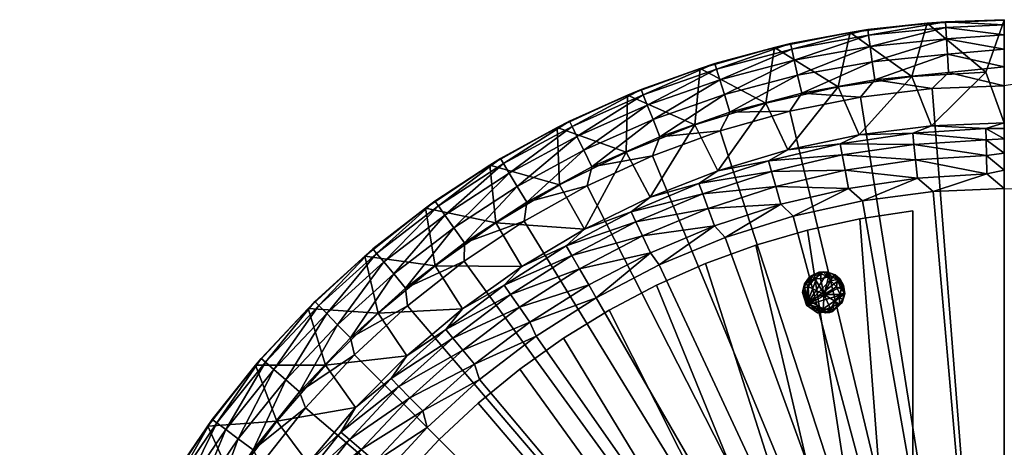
# Model space of a CAD drawing. Header units: millimetres. Extents: x -587 to 597, y -588 to 596.
# Tile 4 of 5: x -587 to 5, y 339 to 596. Entities that reach past the tile are written whole.
import ezdxf

# ---------------------------------------------------------------- set-up
doc = ezdxf.new("R2010")
doc.units = ezdxf.units.MM
doc.layers.get('0').update_dxf_attribs({"true_color": 0x5890e1})

msp = doc.modelspace()

# ---------------------------------------------------------------- meshes
at = {"color": 41, "true_color": 0xfcecad}
mesh = msp.add_polyface(dxfattribs=at)
corners = [(-38.89, 531.87, 40.3), (4.88, 533.68, 40.3), (-6.15, 530.22, 29.89), (4.88, 530.24, 29.71), (4.88, 524.02, 20.48), (-6.01, 523.5, 20.03), (4.88, 515.49, 13.32), (-5.81, 514.18, 12.6), (4.88, 505.32, 8.79), (-5.58, 503.08, 8.24), (4.88, 494.29, 7.24), (-37.89, 492.42, 7.24), (-47.34, 500.46, 8.24), (-80.33, 486.84, 7.24), (-88.73, 494.34, 8.24), (-122.12, 477.57, 7.24), (-90.81, 505.25, 12.6), (-92.56, 514.4, 20.03), (-48.5, 511.49, 12.6), (-93.82, 521, 29.89), (-49.48, 520.77, 20.03), (-125.25, 517.46, 40.3), (-82.37, 526.45, 40.3), (-50.18, 527.45, 29.89), (4.88, 3.61, 437.24), (4.88, 595.4, 390.3), (4.88, 556.01, 437.24), (-6.27, 564.14, 213.65), (-50.77, 561.48, 213.65), (-94.91, 555.3, 213.65)]
mesh.append_faces([[corners[k] for k in face] for face in [(24, 25, 26)]], dxfattribs={"vtx0": -1, "vtx1": -1, "color": 41})
mesh.append_faces([[corners[k] for k in face] for face in [(2, 4, 5), (5, 6, 7), (7, 8, 9), (9, 11, 12), (12, 13, 14), (14, 16, 12), (16, 17, 18), (16, 18, 12), (12, 18, 9), (17, 19, 20), (17, 20, 18), (18, 20, 7), (18, 7, 9), (19, 22, 23), (19, 23, 20), (20, 23, 5), (20, 5, 7), (23, 0, 2), (23, 2, 5)]], dxfattribs={"vtx0": -1, "vtx1": -1, "vtx2": -1, "color": 41})
mesh.append_faces([[corners[k] for k in face] for face in [(2, 1, 3), (2, 3, 4), (5, 4, 6), (7, 6, 8), (9, 8, 10), (9, 10, 11), (12, 11, 13), (14, 13, 15), (10, 6, 4), (10, 4, 3), (24, 1, 25), (27, 1, 0), (28, 0, 22), (29, 22, 21)]], dxfattribs={"vtx0": -1, "vtx2": -1, "color": 41})
mesh.append_faces([[corners[k] for k in face] for face in [(8, 6, 10)]], dxfattribs={"vtx1": -1, "color": 41})
mesh.append_faces([[corners[k] for k in face] for face in [(0, 1, 2), (21, 22, 19), (22, 0, 23), (3, 1, 10)]], dxfattribs={"vtx1": -1, "vtx2": -1, "color": 41})
mesh = msp.add_polyface(dxfattribs=at)
corners = [(4.88, 556.01, 437.24), (4.88, 595.4, 390.3), (4.88, 595.74, 401.89), (4.88, 592.74, 413.08), (4.88, 586.65, 422.95), (4.88, 577.99, 430.66), (4.88, 567.48, 435.56), (-87.7, 588.11, 390.3), (-77.24, 589.84, 391.28), (-41.55, 593.57, 390.3), (-30.41, 594.51, 391.28), (-30.41, 594.51, 403.2), (-30.2, 591, 414.6), (-29.8, 584.29, 424.45), (-29.24, 574.99, 431.88), (-28.58, 563.91, 436.24), (-38.46, 554.3, 437.24), (-72.99, 559.48, 436.24), (-81.53, 549.21, 437.24), (-77.24, 589.84, 403.2), (-76.76, 586.35, 414.6), (-75.83, 579.7, 424.45), (-74.53, 570.47, 431.88), (4.88, 533.68, 40.3), (-6.27, 564.14, 213.65), (-38.89, 531.87, 40.3), (-50.77, 561.48, 213.65), (-82.37, 526.45, 40.3), (-94.91, 555.3, 213.65)]
mesh.append_faces([[corners[k] for k in face] for face in [(0, 5, 6)]], dxfattribs={"vtx0": -1, "color": 41})
mesh.append_faces([[corners[k] for k in face] for face in [(7, 8, 9), (9, 10, 1), (1, 10, 2), (2, 11, 3), (3, 12, 4), (4, 13, 5), (5, 14, 6), (6, 15, 0), (0, 15, 16), (16, 17, 18)]], dxfattribs={"vtx0": -1, "vtx1": -1, "color": 41})
mesh.append_faces([[corners[k] for k in face] for face in [(9, 8, 10), (2, 10, 11), (3, 11, 12), (4, 12, 13), (5, 13, 14), (6, 14, 15), (16, 15, 17), (8, 19, 10), (19, 20, 11), (19, 11, 10), (20, 21, 12), (20, 12, 11), (21, 22, 13), (21, 13, 12), (22, 17, 14), (22, 14, 13), (15, 14, 17), (24, 25, 26), (26, 27, 28), (28, 7, 26), (26, 9, 24)]], dxfattribs={"vtx0": -1, "vtx1": -1, "vtx2": -1, "color": 41})
mesh.append_faces([[corners[k] for k in face] for face in [(0, 1, 2), (0, 2, 3), (0, 4, 5)]], dxfattribs={"vtx0": -1, "vtx2": -1, "color": 41})
mesh.append_faces([[corners[k] for k in face] for face in [(3, 4, 0), (1, 23, 24), (7, 9, 26), (9, 1, 24)]], dxfattribs={"vtx1": -1, "vtx2": -1, "color": 41})
mesh = msp.add_polyface(dxfattribs=at)
corners = [(4.88, 533.68, 40.3), (4.88, 3.61, 437.24), (4.88, 595.4, 390.3), (4.88, 3.61, 7.24), (188.79, 468.11, 8.24), (227.01, 451.09, 8.24), (222.26, 521.11, 436.24), (180.45, 536.74, 436.24), (534.96, 3.61, 40.3), (486.06, 137.95, 8.24), (495.62, 97.22, 8.24), (435.66, 363.45, 436.24), (405.71, 396.54, 436.24), (361.82, 353.15, 8.24), (389.82, 322.05, 8.24), (429.83, 248.95, 7.24), (456.92, 216.32, 8.24), (4.88, 494.29, 7.24), (47.65, 492.42, 7.24), (301.48, 480.14, 436.24), (262.68, 502.2, 436.24), (49.48, 563.13, 436.24), (4.88, 556.01, 437.24), (298.53, 407.78, 8.24), (331.32, 381.79, 8.24), (137.54, 549.01, 436.24), (93.79, 557.82, 436.24), (473.13, 177.75, 8.24), (373.22, 427.14, 436.24), (338.41, 455.07, 436.24), (487.22, 290.68, 436.24), (462.89, 328.09, 436.24), (501.73, 55.83, 8.24), (495.57, 3.61, 7.24), (415.12, 288.73, 8.24), (90.09, 486.84, 7.24), (149.28, 481.87, 8.24), (263.68, 430.93, 8.24), (508.5, 251.45, 436.24), (344.66, 397.25, 20.03), (310.53, 424.3, 20.03)]
mesh.append_faces([[corners[k] for k in face] for face in [(0, 1, 2), (0, 3, 1), (3, 4, 5), (6, 7, 1), (3, 8, 1), (9, 10, 3), (11, 12, 1), (13, 14, 3), (15, 16, 3), (17, 18, 3), (1, 19, 20), (1, 21, 22), (3, 23, 24), (1, 25, 26), (3, 27, 9), (1, 28, 29), (1, 30, 31), (3, 32, 33), (3, 14, 34), (3, 24, 13), (3, 34, 15), (3, 16, 27), (3, 35, 36), (37, 23, 3), (1, 7, 25), (1, 20, 6), (29, 19, 1), (1, 12, 28), (1, 31, 11), (38, 30, 1), (3, 10, 32), (26, 21, 1), (0, 17, 3), (2, 1, 22), (3, 5, 37), (36, 4, 3), (3, 18, 35), (39, 24, 40)]], dxfattribs={"color": 41})
mesh = msp.add_polyface(dxfattribs=at)
corners = [(-177.99, 566.43, 390.3), (-213.47, 553.82, 391.28), (-169.07, 569.43, 391.28), (-133.27, 579.05, 390.3), (-123.56, 581.46, 391.28), (-87.7, 588.11, 390.3), (-77.24, 589.84, 391.28), (-81.53, 549.21, 437.24), (-72.99, 559.48, 436.24), (-116.91, 551.54, 436.24), (-124.07, 540.74, 437.24), (-213.47, 553.82, 403.2), (-212.17, 550.55, 414.6), (-169.07, 569.43, 403.2), (-209.7, 544.31, 424.45), (-168.03, 566.07, 414.6), (-123.56, 581.46, 403.2), (-166.06, 559.65, 424.45), (-122.8, 578.03, 414.6), (-77.24, 589.84, 403.2), (-206.26, 535.64, 431.88), (-163.32, 550.74, 431.88), (-121.34, 571.47, 424.45), (-76.76, 586.35, 414.6), (-160.06, 540.13, 436.24), (-119.32, 562.37, 431.88), (-75.83, 579.7, 424.45), (-74.53, 570.47, 431.88), (-221.59, 550.35, 390.3), (-181.04, 532.53, 213.65), (-138.43, 545.63, 213.65), (-94.91, 555.3, 213.65)]
mesh.append_faces([[corners[k] for k in face] for face in [(0, 2, 3), (3, 4, 5), (7, 9, 10)]], dxfattribs={"vtx0": -1, "vtx1": -1, "color": 41})
mesh.append_faces([[corners[k] for k in face] for face in [(0, 1, 2), (3, 2, 4), (5, 4, 6), (7, 8, 9), (1, 11, 2), (11, 12, 13), (11, 13, 2), (2, 13, 4), (12, 14, 15), (12, 15, 13), (13, 15, 16), (13, 16, 4), (4, 16, 6), (14, 17, 15), (15, 17, 18), (15, 18, 16), (16, 18, 19), (16, 19, 6), (20, 21, 17), (17, 21, 22), (17, 22, 18), (18, 22, 23), (18, 23, 19), (21, 24, 25), (21, 25, 22), (22, 25, 26), (22, 26, 23), (24, 9, 25), (25, 9, 27), (25, 27, 26), (9, 8, 27), (29, 0, 30), (30, 3, 31)]], dxfattribs={"vtx0": -1, "vtx1": -1, "vtx2": -1, "color": 41})
mesh.append_faces([[corners[k] for k in face] for face in [(28, 0, 29), (0, 3, 30), (3, 5, 31)]], dxfattribs={"vtx1": -1, "vtx2": -1, "color": 41})
mesh = msp.add_polyface(dxfattribs=at)
corners = [(-304.33, 508.19, 390.3), (-297.87, 512.28, 391.28), (-263.79, 530.9, 390.3), (-256.49, 534.73, 391.28), (-221.59, 550.35, 390.3), (-213.47, 553.82, 391.28), (-177.99, 566.43, 390.3), (-206.51, 513.96, 437.24), (-202.16, 525.33, 436.24), (-242.96, 507.23, 436.24), (-245.9, 495.8, 437.24), (-282.19, 485.94, 436.24), (-337.32, 486.62, 403.2), (-297.87, 512.28, 403.2), (-335.29, 483.76, 414.6), (-296.07, 509.26, 414.6), (-256.49, 534.73, 403.2), (-331.41, 478.28, 424.45), (-292.63, 503.49, 424.45), (-254.94, 531.58, 414.6), (-213.47, 553.82, 403.2), (-287.87, 495.48, 431.88), (-251.98, 525.55, 424.45), (-212.17, 550.55, 414.6), (-247.86, 517.19, 431.88), (-209.7, 544.31, 424.45), (-206.26, 535.64, 431.88), (-181.04, 532.53, 213.65), (-208.05, 489.04, 40.3), (-222.48, 516.08, 213.65), (-247.41, 469.8, 40.3), (-262.47, 496.4, 213.65), (-300.78, 473.6, 213.65)]
mesh.append_faces([[corners[k] for k in face] for face in [(0, 1, 2), (2, 3, 4), (4, 5, 6), (7, 9, 10)]], dxfattribs={"vtx0": -1, "vtx1": -1, "color": 41})
mesh.append_faces([[corners[k] for k in face] for face in [(2, 1, 3), (4, 3, 5), (7, 8, 9), (10, 9, 11), (12, 13, 1), (1, 13, 3), (14, 15, 13), (13, 15, 16), (13, 16, 3), (3, 16, 5), (17, 18, 15), (15, 18, 19), (15, 19, 16), (16, 19, 20), (16, 20, 5), (18, 21, 22), (18, 22, 19), (19, 22, 23), (19, 23, 20), (21, 11, 24), (21, 24, 22), (22, 24, 25), (22, 25, 23), (11, 9, 24), (24, 9, 26), (24, 26, 25), (9, 8, 26), (27, 28, 29), (29, 30, 31), (31, 32, 0), (31, 2, 29), (29, 4, 27)]], dxfattribs={"vtx0": -1, "vtx1": -1, "vtx2": -1, "color": 41})
mesh.append_faces([[corners[k] for k in face] for face in [(29, 28, 30)]], dxfattribs={"vtx0": -1, "vtx2": -1, "color": 41})
mesh.append_faces([[corners[k] for k in face] for face in [(0, 2, 31), (2, 4, 29)]], dxfattribs={"vtx1": -1, "vtx2": -1, "color": 41})
mesh = msp.add_polyface(dxfattribs=at)
corners = [(-88.73, 494.34, 8.24), (-122.12, 477.57, 7.24), (-129.47, 484.79, 8.24), (-162.94, 464.7, 7.24), (-169.26, 471.86, 8.24), (-202.49, 448.32, 7.24), (-207.83, 455.65, 8.24), (-212.56, 465.69, 12.6), (-216.53, 474.12, 20.03), (-173.13, 482.26, 12.6), (-176.38, 491, 20.03), (-132.45, 495.48, 12.6), (-219.39, 480.2, 29.89), (-208.05, 489.04, 40.3), (-178.72, 497.3, 29.89), (-134.96, 504.46, 20.03), (-90.81, 505.25, 12.6), (-167.24, 504.96, 40.3), (-136.77, 510.93, 29.89), (-92.56, 514.4, 20.03), (-125.25, 517.46, 40.3), (-93.82, 521, 29.89), (-124.07, 540.74, 437.24), (-116.91, 551.54, 436.24), (-160.06, 540.13, 436.24), (-165.82, 528.97, 437.24), (-202.16, 525.33, 436.24), (-206.51, 513.96, 437.24), (-209.7, 544.31, 424.45), (-206.26, 535.64, 431.88), (-166.06, 559.65, 424.45), (-163.32, 550.74, 431.88), (-94.91, 555.3, 213.65), (-138.43, 545.63, 213.65), (-181.04, 532.53, 213.65)]
mesh.append_faces([[corners[k] for k in face] for face in [(22, 24, 25), (25, 26, 27)]], dxfattribs={"vtx0": -1, "vtx1": -1, "color": 41})
mesh.append_faces([[corners[k] for k in face] for face in [(0, 1, 2), (2, 3, 4), (4, 5, 6), (6, 7, 4), (7, 8, 9), (7, 9, 4), (4, 9, 2), (8, 10, 9), (9, 10, 11), (9, 11, 2), (2, 11, 0), (12, 13, 14), (12, 14, 10), (10, 14, 15), (10, 15, 11), (11, 15, 16), (11, 16, 0), (14, 17, 18), (14, 18, 15), (15, 18, 19), (15, 19, 16), (18, 20, 21), (18, 21, 19), (22, 23, 24), (25, 24, 26), (28, 29, 30), (29, 26, 31), (26, 24, 31), (32, 20, 33), (33, 17, 34)]], dxfattribs={"vtx0": -1, "vtx1": -1, "vtx2": -1, "color": 41})
mesh.append_faces([[corners[k] for k in face] for face in [(2, 1, 3), (4, 3, 5), (33, 20, 17), (34, 17, 13)]], dxfattribs={"vtx0": -1, "vtx2": -1, "color": 41})
mesh.append_faces([[corners[k] for k in face] for face in [(13, 17, 14), (17, 20, 18)]], dxfattribs={"vtx1": -1, "vtx2": -1, "color": 41})
mesh = msp.add_polyface(dxfattribs=at)
corners = [(-342.09, 350.57, 7.24), (-344.66, 360.55, 8.24), (-310.53, 379.49, 7.24), (-485.81, 3.61, 7.24), (-483.94, 46.37, 7.24), (4.88, 3.61, 7.24), (-478.35, 88.81, 7.24), (-469.09, 130.61, 7.24), (-456.21, 171.43, 7.24), (-439.83, 210.98, 7.24), (-420.07, 248.95, 7.24), (-397.07, 285.05, 7.24), (-371.01, 319.01, 7.24), (-276.57, 405.55, 7.24), (-240.46, 428.55, 7.24), (-202.49, 448.32, 7.24), (-162.94, 464.7, 7.24), (-122.12, 477.57, 7.24), (-80.33, 486.84, 7.24), (-37.89, 492.42, 7.24), (4.88, 494.29, 7.24), (4.88, 533.68, 40.3), (4.88, 3.61, 437.24), (4.88, 556.01, 437.24), (-38.46, 554.3, 437.24), (-81.53, 549.21, 437.24), (-124.07, 540.74, 437.24), (-165.82, 528.97, 437.24), (-206.51, 513.96, 437.24), (-245.9, 495.8, 437.24), (-283.75, 474.6, 437.24), (-319.81, 450.51, 437.24), (-353.87, 423.65, 437.24), (-385.73, 394.21, 437.24), (-415.17, 362.36, 437.24), (-442.02, 328.3, 437.24), (-466.12, 292.23, 437.24), (-487.31, 254.39, 437.24), (-505.47, 215, 437.24), (-520.48, 174.31, 437.24), (-525.2, 3.61, 40.3)]
mesh.append_faces([[corners[k] for k in face] for face in [(5, 19, 20)]], dxfattribs={"vtx0": -1, "color": 41})
mesh.append_faces([[corners[k] for k in face] for face in [(0, 1, 2), (20, 21, 5), (5, 21, 22)]], dxfattribs={"vtx0": -1, "vtx1": -1, "color": 41})
mesh.append_faces([[corners[k] for k in face] for face in [(5, 4, 6), (5, 6, 7), (5, 8, 9), (5, 9, 10), (5, 11, 12), (5, 12, 0), (5, 2, 13), (5, 13, 14), (5, 15, 16), (5, 16, 17), (5, 18, 19), (22, 24, 25), (22, 25, 26), (22, 27, 28), (22, 28, 29), (22, 30, 31), (22, 31, 32), (22, 33, 34), (22, 34, 35), (22, 36, 37), (22, 37, 38), (40, 3, 5), (40, 5, 22)]], dxfattribs={"vtx0": -1, "vtx2": -1, "color": 41})
mesh.append_faces([[corners[k] for k in face] for face in [(3, 4, 5), (23, 24, 22)]], dxfattribs={"vtx1": -1, "color": 41})
mesh.append_faces([[corners[k] for k in face] for face in [(7, 8, 5), (10, 11, 5), (0, 2, 5), (14, 15, 5), (17, 18, 5), (26, 27, 22), (29, 30, 22), (32, 33, 22), (35, 36, 22), (38, 39, 22)]], dxfattribs={"vtx1": -1, "vtx2": -1, "color": 41})
mesh = msp.add_polyface(dxfattribs=at)
corners = [(-326.59, 404.28, 20.03), (-320.64, 397.1, 12.6), (-358.95, 375.14, 20.03), (-363.65, 379.94, 29.89), (-310.53, 379.49, 7.24), (-344.66, 360.55, 8.24), (-313.57, 388.54, 8.24), (-354.13, 393.6, 40.3), (-330.87, 409.45, 29.89), (-291.9, 430.61, 20.03), (-320.7, 421.91, 40.3), (-295.73, 436.13, 29.89), (-352.43, 368.48, 12.6), (-379.46, 453.61, 390.3), (-374.62, 457.91, 391.28), (-342.97, 482.38, 390.3), (-337.32, 486.62, 391.28), (-304.33, 508.19, 390.3), (-297.87, 512.28, 391.28), (-319.81, 450.51, 437.24), (-319.6, 461.61, 436.24), (-354.97, 434.38, 436.24), (-353.87, 423.65, 437.24), (-388.05, 404.43, 436.24), (-374.62, 457.91, 403.2), (-372.36, 455.21, 414.6), (-337.32, 486.62, 403.2), (-368.06, 450.06, 424.45), (-335.29, 483.76, 414.6), (-297.87, 512.28, 403.2), (-362.08, 442.9, 431.88), (-331.41, 478.28, 424.45), (-296.07, 509.26, 414.6), (-326.02, 470.67, 431.88), (-292.63, 503.49, 424.45), (-300.78, 473.6, 213.65), (-337.16, 447.83, 213.65), (-371.37, 419.25, 213.65), (-285.04, 447.37, 40.3)]
mesh.append_faces([[corners[k] for k in face] for face in [(13, 14, 15), (15, 16, 17), (19, 21, 22), (17, 35, 15), (15, 36, 13), (7, 37, 10), (10, 36, 38)]], dxfattribs={"vtx0": -1, "vtx1": -1, "color": 41})
mesh.append_faces([[corners[k] for k in face] for face in [(0, 1, 2), (0, 2, 3), (4, 5, 6), (3, 7, 8), (3, 8, 0), (0, 8, 9), (8, 10, 11), (1, 6, 12), (1, 12, 2), (6, 5, 12), (15, 14, 16), (17, 16, 18), (19, 20, 21), (22, 21, 23), (14, 24, 16), (24, 25, 26), (24, 26, 16), (16, 26, 18), (25, 27, 28), (25, 28, 26), (26, 28, 29), (27, 30, 31), (27, 31, 28), (28, 31, 32), (30, 21, 33), (30, 33, 31), (31, 33, 34), (21, 20, 33), (15, 35, 36), (13, 36, 37), (10, 37, 36)]], dxfattribs={"vtx0": -1, "vtx1": -1, "vtx2": -1, "color": 41})
mesh.append_faces([[corners[k] for k in face] for face in [(7, 10, 8)]], dxfattribs={"vtx1": -1, "vtx2": -1, "color": 41})
mesh = msp.add_polyface(dxfattribs=at)
corners = [(-207.83, 455.65, 8.24), (-202.49, 448.32, 7.24), (-240.46, 428.55, 7.24), (-244.91, 436.26, 8.24), (-280.24, 413.84, 8.24), (-286.57, 422.96, 12.6), (-320.64, 397.1, 12.6), (-326.59, 404.28, 20.03), (-310.53, 379.49, 7.24), (-313.57, 388.54, 8.24), (-276.57, 405.55, 7.24), (-291.9, 430.61, 20.03), (-250.46, 445.87, 12.6), (-330.87, 409.45, 29.89), (-295.73, 436.13, 29.89), (-255.12, 453.95, 20.03), (-212.56, 465.69, 12.6), (-320.7, 421.91, 40.3), (-285.04, 447.37, 40.3), (-258.48, 459.76, 29.89), (-216.53, 474.12, 20.03), (-247.41, 469.8, 40.3), (-219.39, 480.2, 29.89), (-176.38, 491, 20.03), (-208.05, 489.04, 40.3), (-245.9, 495.8, 437.24), (-282.19, 485.94, 436.24), (-283.75, 474.6, 437.24), (-319.6, 461.61, 436.24), (-319.81, 450.51, 437.24), (-326.02, 470.67, 431.88), (-287.87, 495.48, 431.88), (-292.63, 503.49, 424.45), (-262.47, 496.4, 213.65), (-300.78, 473.6, 213.65), (-337.16, 447.83, 213.65)]
mesh.append_faces([[corners[k] for k in face] for face in [(8, 9, 10), (10, 4, 2), (25, 26, 27), (27, 28, 29), (18, 34, 21)]], dxfattribs={"vtx0": -1, "vtx1": -1, "color": 41})
mesh.append_faces([[corners[k] for k in face] for face in [(0, 2, 3), (3, 2, 4), (3, 4, 5), (5, 4, 6), (5, 6, 7), (10, 9, 4), (7, 11, 5), (5, 11, 12), (5, 12, 3), (3, 12, 0), (13, 14, 11), (11, 14, 15), (11, 15, 12), (12, 15, 16), (12, 16, 0), (14, 18, 19), (14, 19, 15), (15, 19, 20), (15, 20, 16), (19, 21, 22), (19, 22, 20), (20, 22, 23), (4, 9, 6), (27, 26, 28), (30, 28, 31), (30, 31, 32), (28, 26, 31), (33, 21, 34), (18, 35, 34)]], dxfattribs={"vtx0": -1, "vtx1": -1, "vtx2": -1, "color": 41})
mesh.append_faces([[corners[k] for k in face] for face in [(0, 1, 2)]], dxfattribs={"vtx0": -1, "vtx2": -1, "color": 41})
mesh.append_faces([[corners[k] for k in face] for face in [(17, 18, 14), (18, 21, 19), (21, 24, 22)]], dxfattribs={"vtx1": -1, "vtx2": -1, "color": 41})
mesh = msp.add_polyface(dxfattribs=at)
corners = [(-472.32, 58.61, 7.24), (-467.57, 90.46, 7.24), (-460.68, 121.93, 7.24), (-451.71, 152.86, 7.24), (-440.68, 183.12, 7.24), (-427.65, 212.58, 7.24), (-412.67, 241.1, 7.24), (-395.82, 268.54, 7.24), (-377.16, 294.8, 7.24), (-356.79, 319.75, 7.24), (-334.79, 343.28, 7.24), (-311.26, 365.27, 7.24), (-286.31, 385.65, 7.24), (-260.06, 404.3, 7.24), (-232.61, 421.16, 7.24), (-204.09, 436.13, 7.24), (-174.64, 449.17, 7.24), (-144.37, 460.19, 7.24), (-113.44, 469.17, 7.24), (-81.98, 476.05, 7.24), (-50.12, 480.81, 7.24), (-50.12, 480.81, 6.24), (-81.98, 476.05, 6.24), (-113.44, 469.17, 6.24), (-144.37, 460.19, 6.24), (-174.64, 449.17, 6.24), (-204.09, 436.13, 6.24), (-232.61, 421.16, 6.24), (-260.06, 404.3, 6.24), (-286.31, 385.65, 6.24), (-311.26, 365.27, 6.24), (-334.79, 343.28, 6.24), (-356.79, 319.75, 6.24), (-377.16, 294.8, 6.24), (-395.82, 268.54, 6.24), (-412.67, 241.1, 6.24), (-427.65, 212.58, 6.24), (-440.68, 183.12, 6.24), (-451.71, 152.86, 6.24), (-460.68, 121.93, 6.24), (-467.57, 90.46, 6.24), (-472.32, 58.61, 6.24), (-50.12, 58.61, 7.24), (-50.12, 58.61, 6.24)]
mesh.append_faces([[corners[k] for k in face] for face in [(22, 20, 21), (43, 0, 41), (21, 42, 43), (42, 1, 0), (40, 43, 41)]], dxfattribs={"vtx0": -1, "color": 41})
mesh.append_faces([[corners[k] for k in face] for face in [(40, 2, 39), (39, 3, 38), (38, 4, 37), (37, 5, 36), (36, 6, 35), (35, 7, 34), (34, 8, 33), (33, 9, 32), (32, 10, 31), (31, 11, 30), (30, 12, 29), (29, 13, 28), (28, 14, 27), (27, 15, 26), (26, 16, 25), (25, 17, 24), (24, 18, 23), (23, 19, 22), (22, 43, 23), (23, 43, 24), (24, 43, 25), (25, 43, 26), (26, 43, 27), (27, 43, 28), (28, 43, 29), (29, 43, 30), (30, 43, 31), (31, 43, 32), (32, 43, 33), (33, 43, 34), (34, 43, 35), (35, 43, 36), (36, 43, 37), (37, 43, 38), (38, 43, 39), (39, 43, 40)]], dxfattribs={"vtx0": -1, "vtx1": -1, "color": 41})
mesh.append_faces([[corners[k] for k in face] for face in [(40, 0, 1), (40, 1, 2), (39, 2, 3), (38, 3, 4), (37, 4, 5), (36, 5, 6), (35, 6, 7), (34, 7, 8), (33, 8, 9), (32, 9, 10), (31, 10, 11), (30, 11, 12), (29, 12, 13), (28, 13, 14), (27, 14, 15), (26, 15, 16), (25, 16, 17), (24, 17, 18), (23, 18, 19), (22, 19, 20), (42, 19, 18), (42, 18, 17), (42, 16, 15), (42, 15, 14), (42, 13, 12), (42, 12, 11), (42, 10, 9), (42, 9, 8), (42, 7, 6), (42, 6, 5), (42, 4, 3), (42, 3, 2)]], dxfattribs={"vtx0": -1, "vtx2": -1, "color": 41})
mesh.append_faces([[corners[k] for k in face] for face in [(41, 0, 40), (42, 0, 43), (20, 42, 21), (20, 19, 42), (21, 43, 22)]], dxfattribs={"vtx1": -1, "color": 41})
mesh.append_faces([[corners[k] for k in face] for face in [(17, 16, 42), (14, 13, 42), (11, 10, 42), (8, 7, 42), (5, 4, 42), (2, 1, 42)]], dxfattribs={"vtx1": -1, "vtx2": -1, "color": 41})
mesh = msp.add_polyface(dxfattribs=at)
corners = [(-385.11, 362.62, 40.3), (-354.13, 393.6, 40.3), (-363.65, 379.94, 29.89), (-445.12, 387.94, 390.3), (-471.24, 355.35, 391.28), (-441.79, 392.06, 391.28), (-413.58, 422.07, 390.3), (-409.51, 426.32, 391.28), (-379.46, 453.61, 390.3), (-374.62, 457.91, 391.28), (-353.87, 423.65, 437.24), (-388.05, 404.43, 436.24), (-385.73, 394.21, 437.24), (-418.66, 371.95, 436.24), (-415.17, 362.36, 437.24), (-471.24, 355.35, 403.2), (-441.79, 392.06, 403.2), (-468.41, 353.26, 414.6), (-439.13, 389.76, 414.6), (-409.51, 426.32, 403.2), (-463.01, 349.27, 424.45), (-434.07, 385.35, 424.45), (-407.05, 423.81, 414.6), (-374.62, 457.91, 403.2), (-427.03, 379.23, 431.88), (-402.35, 419.02, 424.45), (-372.36, 455.21, 414.6), (-395.82, 412.36, 431.88), (-368.06, 450.06, 424.45), (-362.08, 442.9, 431.88), (-354.97, 434.38, 436.24), (-371.37, 419.25, 213.65), (-403.2, 388.04, 213.65), (-432.46, 354.41, 213.65)]
mesh.append_faces([[corners[k] for k in face] for face in [(3, 5, 6), (6, 7, 8), (10, 11, 12), (12, 13, 14), (8, 31, 6), (6, 32, 3), (0, 32, 1)]], dxfattribs={"vtx0": -1, "vtx1": -1, "color": 41})
mesh.append_faces([[corners[k] for k in face] for face in [(3, 4, 5), (6, 5, 7), (8, 7, 9), (12, 11, 13), (15, 16, 5), (5, 16, 7), (17, 18, 16), (16, 18, 19), (16, 19, 7), (7, 19, 9), (20, 21, 18), (18, 21, 22), (18, 22, 19), (19, 22, 23), (19, 23, 9), (21, 24, 25), (21, 25, 22), (22, 25, 26), (22, 26, 23), (24, 13, 27), (24, 27, 25), (25, 27, 28), (25, 28, 26), (13, 11, 27), (27, 11, 29), (27, 29, 28), (11, 30, 29), (6, 31, 32), (3, 32, 33), (1, 32, 31)]], dxfattribs={"vtx0": -1, "vtx1": -1, "vtx2": -1, "color": 41})
mesh.append_faces([[corners[k] for k in face] for face in [(0, 1, 2)]], dxfattribs={"vtx1": -1, "vtx2": -1, "color": 41})
at = {"color": 18, "true_color": 0x050505}
mesh = msp.add_polyface(dxfattribs=at)
corners = [(-111.18, 441.37, 2.44), (-108.97, 421.06, 1.75), (-98.44, 440.96, 0.64), (-99.63, 421.79, 0.64), (-93.24, 433.83, 0.64), (-112.95, 435.38, 0.25), (-114.63, 428.79, 1.14), (-94.26, 428.45, 0.25), (-103.36, 430.46, -0.11), (-95.32, 439.26, 1.14), (-113.96, 424.18, 6.24), (-94.25, 424.52, 1.75), (-106.56, 443.87, 3.19), (-101.26, 443.97, 3.19), (-111.21, 424.08, 0.64), (-116.06, 433.77, 3.19), (-102.83, 419.44, 2.44), (-91.16, 431.56, 3.19), (-91.83, 436.19, 6.24), (-104.05, 421.7, 0.25), (-108.91, 440.16, 0.25), (-92.1, 427.72, 2.44), (-97.66, 442.33, 2.44), (-98.24, 420.2, 6.24), (-112.58, 427.15, 0.25), (-98.05, 421.26, 1.75), (-116.4, 431.78, 6.24), (-100.73, 441.19, 0.25), (-113.42, 423.75, 3.19), (-105.1, 442.89, 1.14), (-93.79, 430.52, 0.25), (-107.47, 419.54, 6.24), (-92.42, 435.29, 1.75), (-115.81, 429.83, 2.44), (-98.04, 423.46, 0.25), (-111.08, 439.38, 0.64), (-92.48, 425.71, 6.24), (-111.97, 441.3, 6.24), (-114.15, 437.22, 1.75), (-95.36, 441.03, 3.19), (-91.02, 430.88, 6.24), (-106.48, 420.7, 1.14), (-103.92, 444.2, 3.19), (-96.01, 435.07, -0.1), (-96.86, 442.37, 6.24), (-115.21, 437.02, 6.24), (-100.18, 419.63, 3.19), (-97, 426.6, -0.1), (-105.62, 439.85, -0.1), (-99.56, 438.98, -0.1), (-93.85, 439.69, 6.24)]
mesh.append_faces([[corners[k] for k in face] for face in [(12, 10, 13), (43, 30, 8), (40, 31, 36), (8, 3, 19), (49, 43, 8), (44, 10, 50), (45, 10, 37), (8, 48, 27), (8, 19, 24), (26, 33, 10), (8, 47, 3), (36, 31, 23), (5, 20, 8), (8, 24, 5), (9, 43, 49), (18, 10, 40), (40, 10, 31), (28, 14, 1), (3, 47, 34), (21, 7, 17), (27, 48, 29), (37, 10, 12), (27, 29, 42), (9, 2, 22), (28, 6, 24), (6, 5, 24), (38, 0, 35), (15, 5, 6), (19, 3, 16), (23, 25, 36), (18, 17, 32), (4, 17, 30), (50, 39, 44), (50, 32, 39), (41, 19, 16), (14, 19, 41), (29, 20, 0), (35, 0, 20), (36, 25, 11), (11, 7, 21), (13, 10, 44), (13, 22, 2), (23, 46, 25), (23, 41, 16), (24, 19, 14), (28, 24, 14), (34, 25, 3), (46, 3, 25), (26, 15, 33), (45, 0, 38), (27, 13, 2), (8, 27, 49), (10, 28, 1), (10, 33, 28), (12, 29, 0), (12, 42, 29), (7, 30, 17), (8, 30, 47), (31, 41, 23), (10, 1, 31), (32, 17, 4), (9, 32, 4), (6, 28, 33), (15, 6, 33), (34, 47, 11), (11, 25, 34), (20, 5, 35), (35, 5, 38), (36, 11, 21), (36, 21, 40), (37, 0, 45), (37, 12, 0), (45, 38, 15), (38, 5, 15), (32, 9, 39), (9, 22, 39), (40, 21, 17), (40, 17, 18), (31, 1, 41), (1, 14, 41), (13, 42, 12), (42, 13, 27), (30, 43, 4), (4, 43, 9), (44, 39, 22), (44, 22, 13), (26, 10, 45), (45, 15, 26), (16, 3, 46), (23, 16, 46), (30, 7, 47), (11, 47, 7), (20, 48, 8), (29, 48, 20), (27, 2, 49), (2, 9, 49), (50, 10, 18), (18, 32, 50)]], dxfattribs={"color": 18})
at = {"color": 41, "true_color": 0xfcecad}
mesh = msp.add_polyface(dxfattribs=at)
corners = [(-438.88, 293.53, 40.3), (-421.25, 313.21, 29.89), (-445.66, 276.46, 29.89), (-461.31, 255.9, 40.3), (-439.92, 272.98, 20.03), (-466.91, 237.81, 29.89), (-499.71, 312.82, 390.3), (-497.68, 316.41, 391.28), (-473.89, 351.45, 390.3), (-471.24, 355.35, 391.28), (-445.12, 387.94, 390.3), (-415.17, 362.36, 437.24), (-446.58, 337.13, 436.24), (-442.02, 328.3, 437.24), (-471.65, 300.21, 436.24), (-466.12, 292.23, 437.24), (-493.71, 261.41, 436.24), (-487.31, 254.39, 437.24), (-497.68, 316.41, 403.2), (-494.69, 314.55, 414.6), (-471.24, 355.35, 403.2), (-441.79, 392.06, 391.28), (-488.99, 311, 424.45), (-468.41, 353.26, 414.6), (-441.79, 392.06, 403.2), (-503.57, 266.51, 431.88), (-481.08, 306.07, 431.88), (-463.01, 349.27, 424.45), (-439.13, 389.76, 414.6), (-455.51, 343.73, 431.88), (-434.07, 385.35, 424.45), (-427.03, 379.23, 431.88), (-432.46, 354.41, 213.65), (-458.94, 318.55, 213.65), (-482.5, 280.7, 213.65), (-502.98, 241.11, 213.65), (-413.43, 329.19, 40.3)]
mesh.append_faces([[corners[k] for k in face] for face in [(0, 2, 3), (6, 7, 8), (8, 9, 10), (11, 12, 13), (13, 14, 15), (15, 16, 17), (10, 32, 8), (8, 33, 6), (3, 34, 0), (0, 33, 36)]], dxfattribs={"vtx0": -1, "vtx1": -1, "color": 41})
mesh.append_faces([[corners[k] for k in face] for face in [(0, 1, 2), (2, 4, 5), (8, 7, 9), (13, 12, 14), (15, 14, 16), (7, 18, 9), (18, 19, 20), (18, 20, 9), (9, 20, 21), (19, 22, 23), (19, 23, 20), (20, 23, 24), (25, 16, 26), (25, 26, 22), (22, 26, 27), (22, 27, 23), (23, 27, 28), (16, 14, 26), (26, 14, 29), (26, 29, 27), (27, 29, 30), (14, 12, 29), (29, 12, 31), (29, 31, 30), (8, 32, 33), (6, 33, 34), (3, 35, 34), (0, 34, 33), (36, 33, 32)]], dxfattribs={"vtx0": -1, "vtx1": -1, "vtx2": -1, "color": 41})
mesh = msp.add_polyface(dxfattribs=at)
corners = [(-363.65, 379.94, 29.89), (-358.95, 375.14, 20.03), (-393.85, 347.78, 29.89), (-385.11, 362.62, 40.3), (-413.43, 329.19, 40.3), (-421.25, 313.21, 29.89), (-438.88, 293.53, 40.3), (-420.07, 248.95, 7.24), (-442.61, 225.74, 8.24), (-422.45, 262.41, 8.24), (-397.07, 285.05, 7.24), (-399.29, 297.26, 8.24), (-371.01, 319.01, 7.24), (-373.3, 330.05, 8.24), (-342.09, 350.57, 7.24), (-344.66, 360.55, 8.24), (-352.43, 368.48, 12.6), (-388.76, 343.39, 20.03), (-381.71, 337.3, 12.6), (-415.81, 309.26, 20.03), (-445.66, 276.46, 29.89), (-408.27, 303.78, 12.6), (-439.92, 272.98, 20.03), (-431.94, 268.16, 12.6), (-415.17, 362.36, 437.24), (-418.66, 371.95, 436.24), (-446.58, 337.13, 436.24), (-427.03, 379.23, 431.88), (4.88, 3.61, 437.24), (-520.48, 174.31, 437.24), (-532.26, 132.56, 437.24), (-540.72, 90.02, 437.24), (-545.82, 46.95, 437.24), (-547.52, 3.61, 437.24), (-525.2, 3.61, 40.3), (-586.91, 3.61, 390.3), (-432.46, 354.41, 213.65), (-403.2, 388.04, 213.65)]
mesh.append_faces([[corners[k] for k in face] for face in [(28, 32, 33)]], dxfattribs={"vtx0": -1, "color": 41})
mesh.append_faces([[corners[k] for k in face] for face in [(3, 2, 4), (4, 5, 6), (7, 9, 10), (10, 11, 12), (12, 13, 14), (34, 28, 35), (4, 36, 3)]], dxfattribs={"vtx0": -1, "vtx1": -1, "color": 41})
mesh.append_faces([[corners[k] for k in face] for face in [(0, 1, 2), (0, 2, 3), (4, 2, 5), (7, 8, 9), (10, 9, 11), (12, 11, 13), (14, 13, 15), (1, 16, 17), (1, 17, 2), (2, 17, 5), (16, 15, 18), (16, 18, 17), (17, 18, 19), (17, 19, 5), (5, 19, 20), (15, 13, 18), (18, 13, 21), (18, 21, 19), (19, 21, 22), (19, 22, 20), (13, 11, 21), (21, 11, 23), (21, 23, 22), (11, 9, 23), (24, 25, 26), (26, 25, 27), (3, 36, 37)]], dxfattribs={"vtx0": -1, "vtx1": -1, "vtx2": -1, "color": 41})
mesh.append_faces([[corners[k] for k in face] for face in [(28, 29, 30), (28, 30, 31), (35, 28, 33)]], dxfattribs={"vtx0": -1, "vtx2": -1, "color": 41})
mesh.append_faces([[corners[k] for k in face] for face in [(31, 32, 28)]], dxfattribs={"vtx1": -1, "vtx2": -1, "color": 41})

doc.saveas('drawing.dxf')
